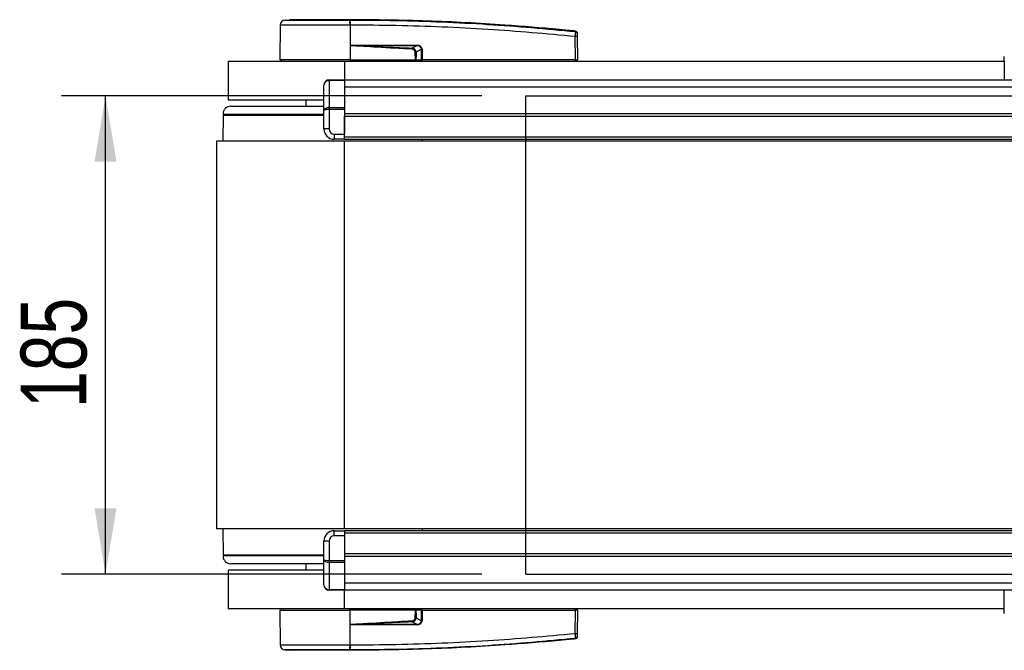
# Model space of a CAD drawing. Header units: millimetres. Extents: x 0 to 420, y 0 to 297.
# Tile 3 of 56: x 49 to 94, y 94 to 122. Entities that reach past the tile are written whole.
import ezdxf

# ---------------------------------------------------------------- set-up
doc = ezdxf.new("R2010")
doc.units = ezdxf.units.MM
doc.layers.add('QUOTE', color=174, linetype='Continuous')
doc.styles.add('SLDTEXTSTYLE3', font='TXT', dxfattribs={"width": 0.75})
doc.dimstyles.new('SLDDIMSTYLE0', dxfattribs={"dimtxt": 3, "dimasz": 3, "dimexe": 0, "dimexo": 0.0625, "dimgap": 0.75, "dimtad": 1, "dimlfac": 8.478567, "dimrnd": 1e-09, "dimzin": 12, "dimdsep": 46, "dimtxsty": 'SLDTEXTSTYLE3', "dimsah": 1, "dimcen": 0.09, "dimadec": 0, "dimazin": 3, "dimtfac": 1, "dimtdec": 3, "dimtofl": 0, "dimtmove": 0, "dimatfit": 3, "dimfxl": 0, "dimfrac": 2, "dimtolj": 1, "dimtzin": 12, "dimarcsym": 0})

# ---------------------------------------------------------------- blocks, each defined once
blk = doc.blocks.new('_D')
at = {"layer": 'QUOTE'}
for p, q in [((69.882, 118.966), (50.725, 118.966)), ((52.725, 97.146), (52.725, 118.966)), ((69.882, 97.146), (50.725, 97.146))]:
    blk.add_line(p, q, dxfattribs=at)
for points in [[(52.725, 118.966), (52.225, 115.966), (53.225, 115.966)], [(52.725, 97.146), (53.225, 100.146), (52.225, 100.146)]]:
    blk.add_solid(points, dxfattribs=at)
at = {"layer": 'QUOTE', "insert": (48.858, 104.731), "char_height": 3, "attachment_point": 1, "rotation": 90, "style": 'SLDTEXTSTYLE3'}
blk.add_mtext('185', dxfattribs=at)

msp = doc.modelspace()

# ---------------------------------------------------------------- linework, layer by layer
at = {"color": 7, "linetype": 'Continuous', "lineweight": 25}
for p, q in [((60.6911, 122.1961), (60.6773, 120.6167)), ((60.902, 122.4286), (61.1071, 122.4449)), ((63.8718, 122.4449), (63.8716, 122.4449)), ((63.8719, 122.1962), (63.8731, 120.6167)), ((63.8911, 122.1962), (63.8719, 122.1962)), ((74.1535, 120.6167), (74.1442, 121.6728)), ((74.1446, 121.9227), (74.1445, 121.9227)), ((74.2307, 121.6728), (74.2399, 120.6167)), ((63.8793, 121.2651), (63.8737, 120.6167)), ((63.8793, 121.2651), (63.8794, 121.2717)), ((64.1288, 121.2858), (66.8967, 121.2858)), ((66.8982, 121.2554), (64.1303, 121.2554)), ((66.6908, 121.1476), (66.8982, 121.2554)), ((67.1336, 121.0928), (66.8847, 120.9635)), ((67.1354, 120.6167), (67.1336, 121.0928)), ((67.1556, 121.0928), (67.1575, 120.6167)), ((93.7012, 120.5578), (93.7012, 120.7642)), ((58.3179, 120.5578), (58.3179, 118.7886)), ((58.3179, 120.5578), (63.6254, 120.5578)), ((63.8731, 120.6167), (60.6773, 120.6167)), ((60.7347, 120.6167), (60.7358, 120.5578)), ((63.6254, 120.5578), (93.7012, 120.5578)), ((63.6254, 120.5578), (63.6254, 119.698)), ((63.8707, 120.6167), (63.8707, 120.5578)), ((63.8737, 120.6167), (63.8731, 120.6167)), ((63.8737, 120.6167), (66.8634, 120.6167)), ((66.8449, 120.6167), (66.8445, 120.5578)), ((66.8725, 120.6167), (67.1354, 120.6167)), ((67.0947, 120.6167), (67.0939, 120.5578)), ((67.1575, 120.6167), (67.1354, 120.6167)), ((67.1528, 120.6167), (67.1527, 120.5578)), ((74.1535, 120.6167), (67.1575, 120.6167)), ((74.1491, 120.6167), (74.149, 120.5578)), ((74.1535, 120.6167), (74.2399, 120.6167)), ((74.1825, 120.6167), (74.1814, 120.5578)), ((88.2205, 120.5607), (88.2205, 120.5578)), ((89.1628, 120.5578), (89.1628, 120.5607)), ((93.7012, 120.5578), (93.7012, 119.698)), ((62.6818, 118.3029), (62.6818, 119.4621)), ((62.9177, 119.6634), (62.9177, 119.698)), ((62.9177, 119.698), (63.6254, 119.698)), ((62.9177, 119.6634), (62.9177, 118.4351)), ((63.6254, 119.6634), (62.9177, 119.6634)), ((63.6254, 119.698), (63.6254, 119.6634)), ((63.6254, 119.698), (106.6711, 119.698)), ((63.6254, 119.6634), (63.6254, 118.4351)), ((63.6254, 119.375), (211.056, 119.375)), ((58.3179, 118.7886), (62.6818, 118.7886)), ((61.8562, 118.7886), (61.8562, 118.4937)), ((58.082, 118.0809), (58.0681, 116.9015)), ((58.082, 118.1399), (62.6818, 118.1399)), ((58.082, 118.0809), (62.6818, 118.0809)), ((58.4358, 118.4937), (62.6818, 118.4937)), ((58.4948, 118.1399), (58.4948, 118.0809)), ((62.0668, 118.0809), (62.0668, 118.1399)), ((62.1443, 118.0927), (62.6818, 118.0927)), ((62.6818, 117.457), (62.6818, 118.3029)), ((62.9177, 118.3517), (62.9177, 118.4351)), ((62.9177, 118.4351), (63.6254, 118.4351)), ((62.9177, 118.3517), (62.9177, 117.457)), ((63.6254, 118.3517), (62.9177, 118.3517)), ((63.6254, 118.4351), (63.6254, 118.3517)), ((63.6254, 118.3517), (63.6254, 117.2211)), ((63.6254, 118.1647), (211.056, 118.1647)), ((63.6254, 118.0468), (211.056, 118.0468)), ((63.6254, 117.1032), (63.6254, 118.0468)), ((62.9177, 117.457), (62.6818, 117.457)), ((63.1536, 117.2211), (63.6254, 117.2211)), ((63.1536, 117.2211), (63.1536, 116.9853)), ((57.7872, 116.9015), (57.7872, 99.2098)), ((63.6254, 116.9015), (57.7872, 116.9015)), ((63.6254, 116.9853), (63.1536, 116.9853)), ((63.6254, 117.1032), (211.056, 117.1032)), ((63.6254, 116.9853), (63.6254, 117.1032)), ((63.6254, 116.9853), (211.056, 116.9853)), ((63.6254, 99.2098), (63.6254, 116.9015)), ((211.056, 116.9015), (63.6254, 116.9015)), ((67.1637, 116.9853), (67.1637, 116.9015)), ((63.6254, 99.2098), (57.7872, 99.2098)), ((58.0681, 99.2098), (58.082, 98.0304)), ((211.056, 99.2098), (63.6254, 99.2098)), ((67.1637, 99.2098), (67.1637, 99.126)), ((63.1536, 98.8901), (63.1536, 99.126)), ((63.1536, 99.126), (63.6254, 99.126)), ((63.6254, 98.8901), (63.1536, 98.8901)), ((211.056, 99.126), (63.6254, 99.126)), ((63.6254, 99.126), (63.6254, 99.0081)), ((211.056, 99.0081), (63.6254, 99.0081)), ((63.6254, 99.0081), (63.6254, 98.0645)), ((63.6254, 98.8901), (63.6254, 97.7595)), ((62.9177, 98.6542), (62.6818, 98.6542)), ((62.6818, 97.8084), (62.6818, 98.6542)), ((62.9177, 98.6542), (62.9177, 97.7595)), ((58.082, 98.0304), (62.6818, 98.0304)), ((60.5404, 97.9714), (58.082, 97.9714)), ((58.4948, 98.0304), (58.4948, 97.9714)), ((58.512, 98.0304), (58.512, 97.9714)), ((58.7373, 98.0304), (58.7373, 97.9714)), ((62.6818, 97.9714), (60.5404, 97.9714)), ((211.056, 98.0645), (63.6254, 98.0645)), ((211.056, 97.9466), (63.6254, 97.9466)), ((62.6818, 97.6176), (58.4358, 97.6176)), ((61.8562, 97.6176), (61.8562, 97.3227)), ((62.6818, 96.6492), (62.6818, 97.8084)), ((62.9177, 97.7595), (63.6254, 97.7595)), ((62.9177, 97.6761), (62.9177, 97.7595)), ((63.6254, 97.6761), (62.9177, 97.6761)), ((62.9177, 97.6761), (62.9177, 96.4478)), ((63.6254, 97.7595), (63.6254, 97.6761)), ((63.6254, 97.6761), (63.6254, 96.4478)), ((58.3179, 97.3227), (58.3179, 95.5535)), ((62.6818, 97.3227), (58.3179, 97.3227)), ((211.056, 96.7363), (63.6254, 96.7363)), ((62.9177, 96.4478), (63.6254, 96.4478)), ((62.9177, 96.4133), (62.9177, 96.4478)), ((63.6254, 96.4133), (62.9177, 96.4133)), ((63.6254, 96.4478), (63.6254, 96.4133)), ((107.164, 96.4133), (63.6254, 96.4133)), ((63.6254, 95.5535), (63.6254, 96.4133)), ((93.7012, 95.5535), (93.7012, 96.4133)), ((63.6254, 95.5535), (58.3179, 95.5535)), ((60.6773, 95.4946), (60.6911, 93.9151)), ((60.6773, 95.4946), (63.8731, 95.4946)), ((60.7358, 95.5535), (60.7347, 95.4946)), ((93.7012, 95.5535), (63.6254, 95.5535)), ((63.8707, 95.4946), (63.8707, 95.5535)), ((63.8719, 93.9151), (63.8731, 95.4946)), ((63.8731, 95.4946), (63.8737, 95.4946)), ((63.8793, 94.8462), (63.8737, 95.4946)), ((66.8634, 95.4946), (63.8737, 95.4946)), ((66.8449, 95.4946), (66.8445, 95.5535)), ((67.1354, 95.4946), (66.8725, 95.4946)), ((67.0947, 95.4946), (67.0939, 95.5535)), ((67.1336, 95.0184), (67.1354, 95.4946)), ((67.1354, 95.4946), (67.1575, 95.4946)), ((67.1528, 95.4946), (67.1527, 95.5535)), ((67.1575, 95.4946), (67.1556, 95.0184)), ((67.1575, 95.4946), (74.1535, 95.4946)), ((74.1442, 94.4385), (74.1535, 95.4946)), ((74.1491, 95.4946), (74.149, 95.5535)), ((74.2399, 95.4946), (74.1535, 95.4946)), ((74.1825, 95.4946), (74.1814, 95.5535)), ((74.2399, 95.4946), (74.2307, 94.4385)), ((88.2205, 95.5535), (88.2205, 95.5506)), ((89.1628, 95.5506), (89.1628, 95.5535)), ((93.7012, 95.3471), (93.7012, 95.5535)), ((63.8794, 94.8396), (63.8793, 94.8462)), ((66.8967, 94.8254), (64.1288, 94.8254)), ((64.1303, 94.8559), (66.8982, 94.8559)), ((66.8982, 94.8559), (66.6908, 94.9637)), ((66.8847, 95.1478), (67.1336, 95.0184)), ((63.8719, 93.9151), (63.8911, 93.9151)), ((74.1445, 94.1886), (74.1446, 94.1886)), ((60.902, 93.6826), (61.1071, 93.6664)), ((63.8718, 93.6664), (63.8716, 93.6664))]:
    msp.add_line(p, q, dxfattribs=at)
at = {"color": 7, "linetype": 'Continuous'}
for p, q in [((71.8815, 97.1458), (71.8815, 118.9655)), ((71.8815, 118.9655), (202.7999, 118.9655)), ((71.8815, 97.1458), (202.7999, 97.1458))]:
    msp.add_line(p, q, dxfattribs=at)
at = {"color": 7, "linetype": 'Continuous', "lineweight": 25, "flags": 128}
for points in [[(63.8793, 121.2651), (64.0199, 121.2597), (64.1303, 121.2554)], [(66.6884, 121.0968), (66.6888, 121.1045), (66.6891, 121.112), (66.6895, 121.1193), (66.6898, 121.1262), (66.6901, 121.1326), (66.6904, 121.1383), (66.6906, 121.1433), (66.6908, 121.1476)], [(62.142, 118.0809), (62.1436, 118.0891), (62.148, 118.1065), (62.1534, 118.1207), (62.1595, 118.1312), (62.1661, 118.1377), (62.173, 118.1399)], [(64.1303, 94.8559), (63.9898, 94.8505), (63.8793, 94.8462)]]:
    msp.add_lwpolyline(points, dxfattribs=at)
at = {"color": 7, "linetype": 'Continuous', "lineweight": 25}
for centre, radius, start, end in [((60.927, 122.1941), 0.2359, 96.07687, 179.49999), ((62.9858, 122.2454), 0.8875, 356.81993, 11.91826), ((59.0885, 121.8832), 4.8159, 6.50339, 6.69681), ((63.0051, 122.246), 0.8874, 356.78406, 11.88292), ((74.1875, 119.0617), 2.6115, 89.0519, 90.9481), ((74.1354, 121.8111), 0.0941, 0.61586, 83.89581), ((64.3732, 121.2827), 0.2444, 179.25241, 186.41434), ((67.141, 121.2827), 0.2444, 179.25241, 186.41434), ((67.1446, 124.0969), 3.0041, 269.78976, 270.21024), ((62.9177, 119.4621), 0.2359, 90, 180), ((58.4358, 118.1399), 0.3538, 90, 180), ((63.1536, 117.457), 0.4718, 180, 270), ((63.1536, 117.457), 0.2359, 180, 270), ((63.1536, 98.6542), 0.4718, 90, 180), ((63.1536, 98.6542), 0.2359, 90, 180), ((58.4358, 97.9714), 0.3538, 180, 270), ((62.9177, 96.6492), 0.2359, 180, 270), ((64.3732, 94.8286), 0.2444, 173.58566, 180.74759), ((148.1538, 98.9009), 81.5581, 182.731259, 182.766996), ((67.141, 94.8286), 0.2444, 173.58566, 180.74759), ((67.1446, 92.0144), 3.0041, 89.78976, 90.21024), ((74.1875, 97.0496), 2.6115, 269.0519, 270.9481), ((74.1354, 94.3002), 0.0941, 276.10419, 359.38414), ((60.927, 93.9172), 0.2359, 180.50001, 263.92313), ((62.9858, 93.8658), 0.8875, 348.08174, 3.18007), ((63.0051, 93.8652), 0.8874, 348.12017, 3.21901), ((59.0885, 94.228), 4.8159, 353.30319, 353.49661)]:
    msp.add_arc(centre, radius, start, end, dxfattribs=at)
for centre, major_axis, ratio, start_param, end_param in [((66.7371, 120.9726), (0.401, 0.1972), 0.6067254, 5.9958854, 7.1727722), ((66.7401, 120.9729), (0.3794, 0.1878), 0.5569608, 5.9946727, 7.1715595), ((66.5931, 120.897), (0.2359, 0.1247), 0.6630178, 5.9488405, 7.1257274), ((66.5931, 120.8965), (0.2702, 0.1438), 0.7705823, 5.9467523, 7.1236391), ((62.9177, 119.4621), (0.2359, 0), 0.8535534, 1.5707963, 3.1415927), ((62.9177, 118.3029), (0.2359, 0), 0.5606602, 1.5707963, 3.1415927), ((62.9177, 118.3029), (0.2359, 0), 0.2071068, 1.5707963, 3.1415927), ((62.9177, 97.8084), (0.2359, 0), 0.2071068, 3.1415927, 4.712389), ((62.9177, 97.8084), (0.2359, 0), 0.5606602, 3.1415927, 4.712389), ((62.9177, 96.6492), (0.2359, 0), 0.8535534, 3.1415927, 4.712389), ((66.5931, 95.2142), (0.2359, -0.1247), 0.6630178, 5.4406432, 6.6175301), ((66.5931, 95.2148), (0.2702, -0.1438), 0.7705823, 5.4427315, 6.6196183), ((66.7371, 95.1387), (0.401, -0.1972), 0.6067254, 5.3935984, 6.5704852), ((66.7401, 95.1384), (0.3794, -0.1878), 0.5569608, 5.3948111, 6.5716979)]:
    msp.add_ellipse(centre, major_axis=major_axis, ratio=ratio, start_param=start_param, end_param=end_param, dxfattribs=at)
for points, knots in [([(63.8719, 122.1962), (63.7243, 122.1962), (63.4255, 122.1961), (62.9672, 122.1962), (62.5066, 122.1962), (62.0665, 122.196), (61.6668, 122.1962), (61.3261, 122.1962), (61.0475, 122.1961), (60.8459, 122.1962), (60.7157, 122.1962), (60.6994, 122.1962), (60.6911, 122.1961)], [0, 0, 0, 0, 0.0912304, 0.1846225, 0.285093, 0.3884772, 0.4889466, 0.5923296, 0.6927987, 0.7961814, 0.8966347, 1, 1, 1, 1]), ([(60.902, 122.4286), (60.9096, 122.4286), (60.9249, 122.4286), (61.044, 122.4288), (61.2322, 122.4286), (61.4885, 122.4287), (61.8062, 122.4287), (62.1747, 122.4286), (62.5852, 122.4287), (63.0107, 122.4287), (63.4382, 122.4286), (63.7155, 122.4287), (63.8542, 122.4287)], [0, 0, 0, 0, 0.1019155, 0.2038336, 0.305753, 0.4076712, 0.509602, 0.6115312, 0.7134615, 0.8153929, 0.9076964, 1, 1, 1, 1]), ([(63.8716, 122.4449), (63.6965, 122.4449), (63.3457, 122.4449), (62.8291, 122.4449), (62.3488, 122.4449), (61.9218, 122.4449), (61.57, 122.4449), (61.3076, 122.4449), (61.138, 122.4449), (61.1174, 122.4449), (61.1071, 122.4449)], [0, 0, 0, 0, 0.1248804, 0.2501396, 0.3746494, 0.4998125, 0.6247642, 0.7495577, 0.8749238, 1, 1, 1, 1]), ([(63.8542, 122.4287), (63.8606, 122.4288), (63.867, 122.4288), (63.8735, 122.4287), (63.8735, 122.4287)], [0, 0, 0, 0, 0.9996347, 1, 1, 1, 1]), ([(74.1445, 121.9227), (74.1049, 121.9267), (73.8604, 121.9516), (72.7875, 122.0563), (70.5833, 122.2363), (67.403, 122.4094), (65.0493, 122.433), (63.8718, 122.4449)], [0, 0, 0, 0, 0.0117013, 0.0722088, 0.3141935, 0.6568871, 1, 1, 1, 1]), ([(63.8735, 122.4287), (63.8735, 122.4287), (64.5722, 122.4283), (65.9696, 122.4138), (68.065, 122.3476), (70.793, 122.2099), (72.8173, 122.0256), (74.1454, 121.9046)], [0, 0, 0, 0, 0.0000007, 0.2037107, 0.4074721, 0.6112331, 1, 1, 1, 1]), ([(74.1442, 121.6728), (72.8176, 121.7938), (70.7965, 121.978), (68.0732, 122.1149), (65.9826, 122.1832), (64.5882, 122.1919), (63.8911, 122.1962)], [0, 0, 0, 0, 0.3890527, 0.5926729, 0.7963808, 1, 1, 1, 1]), ([(74.1442, 121.6728), (74.1451, 121.6993), (74.1467, 121.7522), (74.1478, 121.8223), (74.1477, 121.8749), (74.1466, 121.8987), (74.1456, 121.9034), (74.1454, 121.9046)], [0, 0, 0, 0, 0.2310896, 0.4626691, 0.6930315, 0.9222733, 1, 1, 1, 1]), ([(74.1454, 121.9046), (74.1452, 121.9116), (74.1449, 121.9211), (74.1447, 121.9224), (74.1446, 121.9227)], [0, 0, 0, 0, 0.73611582, 1, 1, 1, 1]), ([(74.1446, 121.9227), (74.155, 121.9206), (74.1759, 121.9163), (74.2024, 121.8973), (74.2213, 121.8711), (74.2286, 121.847), (74.2292, 121.8329), (74.2293, 121.8297)], [0, 0, 0, 0, 0.2310628, 0.4621255, 0.6931886, 0.9283933, 1, 1, 1, 1]), ([(74.2293, 121.8297), (74.2293, 121.8293), (74.2293, 121.8281), (74.2294, 121.8189), (74.2295, 121.8121)], [0, 0, 0, 0, 0.26342591, 1, 1, 1, 1]), ([(74.2295, 121.8121), (74.2295, 121.8114), (74.2295, 121.8086), (74.2296, 121.7944), (74.2299, 121.7628), (74.2303, 121.7206), (74.2305, 121.6887), (74.2307, 121.6728)], [0, 0, 0, 0, 0.077747, 0.3068364, 0.5369565, 0.7685092, 1, 1, 1, 1]), ([(66.6884, 121.0968), (66.1639, 121.1249), (65.2271, 121.1751), (64.2912, 121.2376), (63.8793, 121.2651)], [0, 0, 0, 0, 0.55997278, 1, 1, 1, 1]), ([(63.8794, 121.2717), (63.881, 121.2721), (63.8851, 121.2733), (63.893, 121.2749), (63.9049, 121.2769), (63.9228, 121.279), (63.9494, 121.2812), (63.989, 121.2835), (64.0502, 121.2855), (64.0988, 121.2857), (64.1288, 121.2858)], [0, 0, 0, 0, 0.0199034, 0.0510155, 0.0969562, 0.1650388, 0.266176, 0.4166536, 0.6407761, 1, 1, 1, 1]), ([(64.1303, 121.2554), (64.6083, 121.2368), (65.4619, 121.2037), (66.3153, 121.1647), (66.6908, 121.1476)], [0, 0, 0, 0, 0.5600252, 1, 1, 1, 1]), ([(66.843, 120.9635), (66.8518, 120.9635), (66.8674, 120.9636), (66.8795, 120.9635), (66.8847, 120.9635)], [0, 0, 0, 0, 0.56, 1, 1, 1, 1]), ([(66.8634, 120.6167), (66.8575, 120.6814), (66.8469, 120.7968), (66.8442, 120.9126), (66.843, 120.9635)], [0, 0, 0, 0, 0.56058603, 1, 1, 1, 1]), ([(66.8847, 120.9635), (66.8839, 120.8987), (66.8823, 120.7829), (66.8755, 120.6675), (66.8725, 120.6167)], [0, 0, 0, 0, 0.5593923, 1, 1, 1, 1]), ([(66.8634, 120.6167), (66.8645, 120.6167), (66.867, 120.6167), (66.8701, 120.6167), (66.8718, 120.6167), (66.8725, 120.6167)], [0, 0, 0, 0, 0.3193957, 0.7481913, 1, 1, 1, 1]), ([(66.843, 95.1478), (66.8449, 95.2126), (66.8481, 95.3284), (66.8587, 95.4437), (66.8634, 95.4946)], [0, 0, 0, 0, 0.5593923, 1, 1, 1, 1]), ([(66.8725, 95.4946), (66.8717, 95.4946), (66.8698, 95.4946), (66.8665, 95.4946), (66.8643, 95.4946), (66.8634, 95.4946)], [0, 0, 0, 0, 0.3193957, 0.7481913, 1, 1, 1, 1]), ([(66.8725, 95.4946), (66.8763, 95.4299), (66.883, 95.3145), (66.8842, 95.1987), (66.8847, 95.1478)], [0, 0, 0, 0, 0.560586, 1, 1, 1, 1]), ([(63.8793, 94.8462), (64.4035, 94.8812), (65.3395, 94.9437), (66.2762, 94.9929), (66.6884, 95.0145)], [0, 0, 0, 0, 0.56002694, 1, 1, 1, 1]), ([(64.1288, 94.8254), (64.1047, 94.8257), (64.0333, 94.8264), (63.9494, 94.8261), (63.8911, 94.8374), (63.8794, 94.8396)], [0, 0, 0, 0, 0.2892673, 0.8568296, 1, 1, 1, 1]), ([(66.6908, 94.9637), (66.2129, 94.9421), (65.3595, 94.9036), (64.5059, 94.8705), (64.1303, 94.8559)], [0, 0, 0, 0, 0.5599741, 1, 1, 1, 1]), ([(66.8847, 95.1478), (66.8778, 95.1478), (66.8655, 95.1477), (66.8499, 95.1478), (66.843, 95.1478)], [0, 0, 0, 0, 0.56, 1, 1, 1, 1]), ([(63.8911, 93.9151), (64.5882, 93.9194), (65.9823, 93.9281), (68.0729, 93.9964), (70.7962, 94.1332), (72.8176, 94.3175), (74.1442, 94.4385)], [0, 0, 0, 0, 0.2036202, 0.4072406, 0.6109477, 1, 1, 1, 1]), ([(74.1454, 94.2067), (74.1461, 94.2119), (74.1474, 94.2223), (74.1479, 94.2693), (74.1472, 94.3334), (74.1457, 94.3937), (74.1446, 94.4291), (74.1442, 94.4385)], [0, 0, 0, 0, 0.2296881, 0.4595969, 0.6887793, 0.9180889, 1, 1, 1, 1]), ([(74.2293, 94.2816), (74.2292, 94.2783), (74.2286, 94.2643), (74.2213, 94.2402), (74.2024, 94.214), (74.1759, 94.1949), (74.155, 94.1907), (74.1446, 94.1886)], [0, 0, 0, 0, 0.0716067, 0.3068114, 0.5378745, 0.7689372, 1, 1, 1, 1]), ([(74.2295, 94.2992), (74.2294, 94.2924), (74.2293, 94.2832), (74.2293, 94.2819), (74.2293, 94.2816)], [0, 0, 0, 0, 0.7365741, 1, 1, 1, 1]), ([(74.2307, 94.4385), (74.2306, 94.4328), (74.2304, 94.4115), (74.2301, 94.3752), (74.2298, 94.3366), (74.2295, 94.3084), (74.2295, 94.3023), (74.2295, 94.2992)], [0, 0, 0, 0, 0.0821077, 0.3116546, 0.5407071, 0.7703697, 1, 1, 1, 1]), ([(60.6911, 93.9151), (60.6989, 93.9151), (60.7148, 93.9151), (60.8427, 93.915), (61.0452, 93.9152), (61.3203, 93.9151), (61.6632, 93.9151), (62.0585, 93.9152), (62.5022, 93.915), (62.9592, 93.9151), (63.4219, 93.9151), (63.7208, 93.9151), (63.8719, 93.9151)], [0, 0, 0, 0, 0.100465, 0.2038434, 0.3043094, 0.4076889, 0.5081552, 0.611535, 0.7120023, 0.8153833, 0.9066108, 1, 1, 1, 1]), ([(74.1445, 94.1886), (74.1049, 94.1845), (73.8604, 94.1597), (72.7875, 94.055), (70.5833, 93.8749), (67.403, 93.7019), (65.0493, 93.6782), (63.8718, 93.6664)], [0, 0, 0, 0, 0.0117013, 0.0722088, 0.3141935, 0.6568871, 1, 1, 1, 1]), ([(74.1454, 94.2067), (72.8172, 94.0855), (70.7929, 93.9007), (68.0652, 93.7648), (65.969, 93.6928), (64.5736, 93.6929), (63.8735, 93.6826), (63.8735, 93.6826)], [0, 0, 0, 0, 0.3887669, 0.5925279, 0.7962893, 0.9999993, 1, 1, 1, 1]), ([(74.1446, 94.1886), (74.1447, 94.1889), (74.1449, 94.1902), (74.1452, 94.1997), (74.1454, 94.2067)], [0, 0, 0, 0, 0.2638842, 1, 1, 1, 1]), ([(63.8542, 93.6826), (63.7155, 93.6826), (63.4382, 93.6826), (63.0107, 93.6826), (62.5852, 93.6826), (62.1747, 93.6827), (61.8062, 93.6826), (61.4885, 93.6826), (61.2322, 93.6826), (61.044, 93.6825), (60.9249, 93.6827), (60.9096, 93.6826), (60.902, 93.6826)], [0, 0, 0, 0, 0.0923036, 0.1846071, 0.2865385, 0.3884688, 0.490398, 0.5923288, 0.694247, 0.7961664, 0.8980845, 1, 1, 1, 1]), ([(63.8716, 93.6664), (63.6965, 93.6664), (63.3457, 93.6664), (62.8291, 93.6664), (62.3488, 93.6664), (61.9218, 93.6664), (61.57, 93.6664), (61.3076, 93.6664), (61.138, 93.6664), (61.1174, 93.6664), (61.1071, 93.6664)], [0, 0, 0, 0, 0.1248804, 0.2501396, 0.3746494, 0.4998125, 0.6247642, 0.7495577, 0.8749238, 1, 1, 1, 1]), ([(63.8735, 93.6826), (63.8735, 93.6826), (63.867, 93.6826), (63.8606, 93.6826), (63.8542, 93.6826)], [0, 0, 0, 0, 0.0003655, 1, 1, 1, 1])]:
    msp.add_open_spline(points, degree=3, knots=knots, dxfattribs=at)

# ---------------------------------------------------------------- dimensions: what is measured, and where the dimension line sits
at = {"layer": 'QUOTE'}
dim = msp.add_linear_dim(base=(50.3436, 118.9655), p1=(71.8815, 97.1458), p2=(71.8815, 118.9655), angle=90, dimstyle='SLDDIMSTYLE0', dxfattribs=at)
dim.commit()
dim.dimension.update_dxf_attribs({"geometry": '_D', "text_midpoint": (50.3436, 108.0556), "dimtype": 160})

doc.saveas('drawing.dxf')
